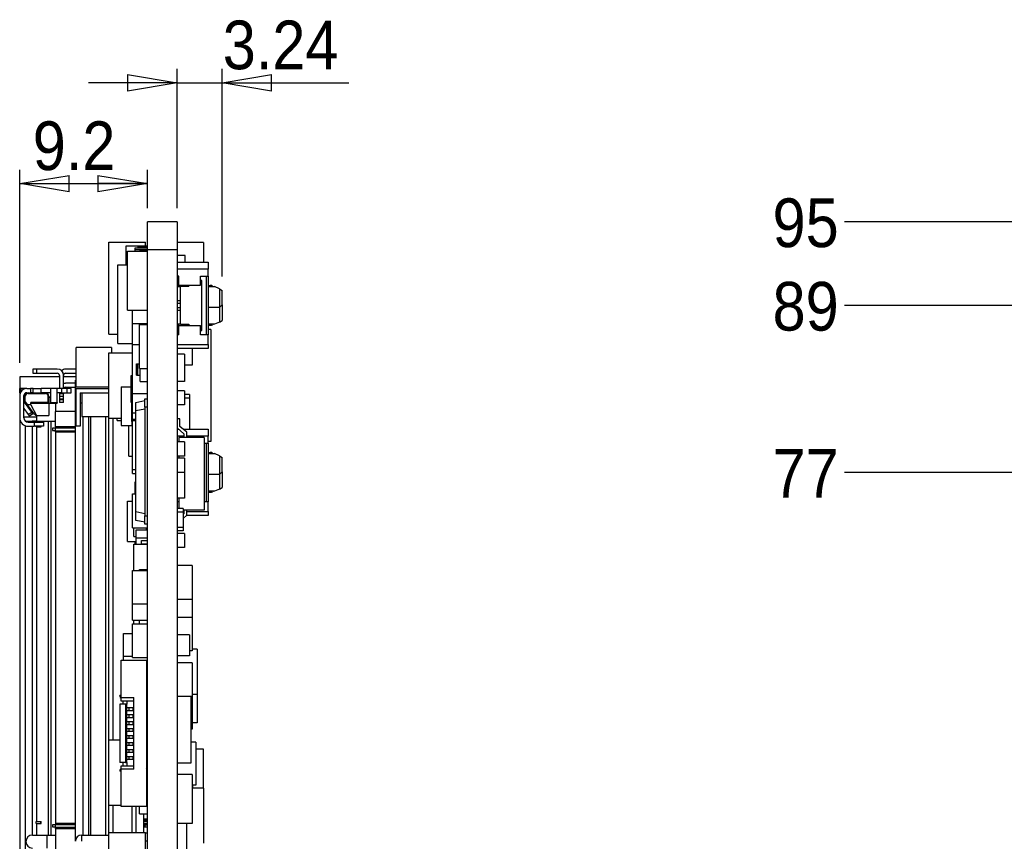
# Model space of a CAD drawing. Extents: x 25 to 408, y 76 to 219.
# Tile 7 of 21: x 206 to 277, y 149 to 208. Entities that reach past the tile are written whole.
import ezdxf

# ---------------------------------------------------------------- set-up
doc = ezdxf.new("R2010")
doc.units = 0
doc.layers.get('0').update_dxf_attribs({"linetype": 'CONTINUOUS'})
doc.layers.add('尺寸線', color=2, linetype='CONTINUOUS')
doc.layers.add('粗實線', color=7, linetype='CONTINUOUS')
doc.styles.add('SLDTEXTSTYLE0', font='GOTHIC.TTF', dxfattribs={"width": 0.913})
doc.dimstyles.new('SLDDIMSTYLE1', dxfattribs={"dimtxt": 3.5, "dimasz": 3.556, "dimexe": 0, "dimexo": 0.0625, "dimgap": 0.875, "dimtad": 0, "dimtih": 1, "dimtoh": 1, "dimrnd": 1e-09, "dimzin": 12, "dimtxsty": 'SLDTEXTSTYLE0', "dimblk1": 'NONE', "dimblk2": 'NONE', "dimsah": 1, "dimcen": 0.09, "dimazin": 3, "dimtfac": 1, "dimtofl": 0, "dimtmove": 0, "dimatfit": 3, "dimtolj": 1, "dimtzin": 12})
doc.dimstyles.new('SLDDIMSTYLE3', dxfattribs={"dimtxt": 3.5, "dimasz": 3.556, "dimexe": 0, "dimexo": 0.0625, "dimgap": 0.875, "dimtad": 1, "dimdec": 1, "dimrnd": 1e-09, "dimzin": 12, "dimtxsty": 'SLDTEXTSTYLE0', "dimblk1": 'CLOSED', "dimblk2": 'CLOSED', "dimsah": 1, "dimcen": 0.09, "dimazin": 3, "dimtfac": 1, "dimtofl": 0, "dimtmove": 0, "dimatfit": 3, "dimtolj": 1, "dimtzin": 12})
doc.dimstyles.new('SLDDIMSTYLE4', dxfattribs={"dimtxt": 3.5, "dimasz": 3.556, "dimexe": 0, "dimexo": 0.0625, "dimgap": 0.875, "dimtad": 1, "dimrnd": 1e-09, "dimzin": 12, "dimtxsty": 'SLDTEXTSTYLE0', "dimblk1": 'CLOSED', "dimblk2": 'CLOSED', "dimsah": 1, "dimcen": 0.09, "dimazin": 3, "dimtfac": 1, "dimtmove": 0, "dimatfit": 3, "dimtolj": 1, "dimtzin": 12})

# ---------------------------------------------------------------- blocks, each defined once
blk = doc.blocks.new('_CLOSED')
at = {"color": 0, "linetype": 'BYBLOCK'}
for p, q in [((-1, 0.166667), (0, 0)), ((-1, 0.166667), (-1, -0.166667)), ((0, 0), (-1, -0.166667)), ((0, 0), (-1, 0))]:
    blk.add_line(p, q, dxfattribs=at)
blk = doc.blocks.new('_D_15')
at = {"layer": '尺寸線'}
for p, q in [((205.855, 183.302), (205.855, 197.181)), ((215.035, 194.426), (215.035, 197.181)), ((205.855, 196.181), (215.035, 196.181))]:
    blk.add_line(p, q, dxfattribs=at)
at = {"layer": '尺寸線', "xscale": 3.556, "yscale": 3.556, "rotation": 180}
blk.add_blockref('_CLOSED', (205.855, 196.181, 58.5), dxfattribs=at)
at = {"layer": '尺寸線', "xscale": 3.556, "yscale": 3.556}
blk.add_blockref('_CLOSED', (215.035, 196.181, 58.5), dxfattribs=at)
at = {"layer": '尺寸線', "insert": (206.792, 200.652), "char_height": 3.5, "attachment_point": 1, "style": 'SLDTEXTSTYLE0'}
blk.add_mtext('9.2', dxfattribs=at)
blk = doc.blocks.new('_D_16')
at = {"layer": '尺寸線'}
for p, q in [((217.159, 194.426), (217.159, 204.426)), ((220.399, 189.501), (220.399, 204.426)), ((217.159, 203.426), (210.809, 203.426)), ((217.159, 203.426), (220.399, 203.426)), ((220.399, 203.426), (229.492, 203.426))]:
    blk.add_line(p, q, dxfattribs=at)
at = {"layer": '尺寸線', "xscale": 3.556, "yscale": 3.556}
blk.add_blockref('_CLOSED', (217.159, 203.426, 58.5), dxfattribs=at)
at = {"layer": '尺寸線', "xscale": 3.556, "yscale": 3.556, "rotation": 180}
blk.add_blockref('_CLOSED', (220.399, 203.426, 58.5), dxfattribs=at)
at = {"layer": '尺寸線', "insert": (220.441, 207.897), "char_height": 3.5, "attachment_point": 1, "style": 'SLDTEXTSTYLE0'}
blk.add_mtext('3.24', dxfattribs=at)
blk = doc.blocks.new('_D_18')
at = {"layer": '尺寸線'}
blk.add_line((294.97, 175.426), (265.113, 175.426), dxfattribs=at)
at = {"layer": '尺寸線', "insert": (259.941, 177.118), "char_height": 3.5, "attachment_point": 1, "style": 'SLDTEXTSTYLE0'}
blk.add_mtext('77', dxfattribs=at)
blk = doc.blocks.new('_NONE')
blk = doc.blocks.new('_D_19')
at = {"layer": '尺寸線'}
blk.add_line((294.72, 187.426), (265.113, 187.426), dxfattribs=at)
at = {"layer": '尺寸線', "insert": (259.941, 189.118), "char_height": 3.5, "attachment_point": 1, "style": 'SLDTEXTSTYLE0'}
blk.add_mtext('89', dxfattribs=at)
blk = doc.blocks.new('_D_20')
at = {"layer": '尺寸線'}
blk.add_line((281.37, 193.426), (265.113, 193.426), dxfattribs=at)
at = {"layer": '尺寸線', "insert": (259.941, 195.118), "char_height": 3.5, "attachment_point": 1, "style": 'SLDTEXTSTYLE0'}
blk.add_mtext('95', dxfattribs=at)

msp = doc.modelspace()

# ---------------------------------------------------------------- linework, layer by layer
at = {"layer": '粗實線'}
for p, q in [((217.159, 193.426), (215.035, 193.426)), ((215.035, 191.426), (215.035, 193.426)), ((217.159, 193.426), (217.159, 191.426)), ((212.255, 191.964), (214.905, 191.964)), ((212.255, 185.364), (212.255, 191.964)), ((213.505, 190.348), (213.505, 191.711)), ((213.505, 191.711), (215.035, 191.711)), ((214.905, 191.711), (214.905, 191.964)), ((217.175, 192.126), (217.159, 192.126)), ((217.175, 192.126), (217.175, 191.364)), ((219.049, 191.957), (217.175, 191.957)), ((219.049, 191.957), (219.049, 190.526)), ((213.605, 187.09), (213.605, 191.32)), ((213.605, 191.32), (215.035, 191.32)), ((214.155, 191.435), (214.155, 191.562)), ((214.155, 191.562), (215.035, 191.562)), ((214.155, 191.32), (214.155, 191.435)), ((214.155, 191.435), (215.035, 191.435)), ((214.355, 191.562), (214.355, 191.631)), ((214.355, 191.631), (215.035, 191.631)), ((214.505, 191.32), (214.505, 191.368)), ((214.505, 191.368), (215.035, 191.368)), ((217.159, 191.426), (215.035, 191.426)), ((215.035, 100.426), (215.035, 191.426)), ((217.159, 191.426), (217.159, 100.426)), ((217.175, 191.364), (217.159, 191.364)), ((217.749, 191.007), (217.159, 191.007)), ((217.749, 190.526), (217.749, 191.007)), ((212.895, 184.694), (212.895, 190.348)), ((212.895, 190.348), (213.605, 190.348)), ((217.159, 190.526), (219.399, 190.526)), ((219.399, 190.526), (219.399, 190.026)), ((219.399, 190.026), (217.159, 190.026)), ((219.399, 189.526), (219.399, 190.026)), ((217.299, 189.526), (217.159, 189.526)), ((217.159, 189.226), (217.299, 189.226)), ((217.299, 188.876), (217.299, 189.526)), ((217.299, 188.876), (218.849, 188.876)), ((217.299, 188.776), (217.299, 188.876)), ((217.999, 188.776), (217.999, 188.876)), ((218.849, 189.526), (219.399, 189.526)), ((218.849, 188.876), (218.849, 189.526)), ((218.949, 189.226), (218.849, 189.226)), ((218.949, 185.626), (218.949, 189.226)), ((219.249, 189.526), (219.249, 185.326)), ((219.399, 189.526), (219.399, 185.326)), ((217.159, 188.776), (217.399, 188.776)), ((217.399, 187.776), (217.399, 188.776)), ((217.999, 188.776), (217.399, 188.776)), ((219.399, 188.776), (219.839, 188.776)), ((219.709, 188.822), (219.792, 188.776)), ((220.199, 188.616), (219.839, 188.776)), ((220.199, 188.616), (220.199, 187.276)), ((220.199, 188.616), (220.399, 188.501)), ((220.399, 187.476), (220.399, 188.501)), ((217.159, 187.776), (217.399, 187.776)), ((217.399, 187.576), (217.159, 187.576)), ((217.399, 187.576), (217.399, 187.776)), ((217.399, 187.276), (217.399, 187.576)), ((220.199, 187.276), (220.399, 187.476)), ((220.399, 187.476), (220.399, 186.35)), ((213.605, 187.09), (215.035, 187.09)), ((213.955, 186.13), (213.955, 187.09)), ((217.159, 187.276), (217.399, 187.276)), ((217.159, 187.076), (217.399, 187.076)), ((217.399, 187.076), (217.399, 187.276)), ((217.399, 186.076), (217.399, 187.076)), ((220.199, 187.276), (219.399, 187.276)), ((220.199, 187.276), (220.199, 186.236)), ((213.955, 184.614), (213.955, 186.13)), ((213.955, 186.13), (215.035, 186.13)), ((214.455, 182.898), (214.455, 186.048)), ((214.455, 186.048), (215.035, 186.048)), ((217.399, 186.076), (217.159, 186.076)), ((217.299, 185.976), (217.299, 186.076)), ((217.399, 186.076), (217.999, 186.076)), ((217.999, 186.076), (217.999, 185.976)), ((219.839, 186.076), (219.399, 186.076)), ((219.792, 186.076), (219.709, 186.03)), ((220.199, 186.236), (219.839, 186.076)), ((220.199, 186.236), (220.399, 186.35)), ((212.255, 185.364), (212.895, 185.364)), ((217.159, 185.626), (217.299, 185.626)), ((217.299, 185.976), (218.849, 185.976)), ((217.299, 185.326), (217.299, 185.976)), ((218.849, 185.326), (218.849, 185.976)), ((218.849, 185.626), (218.949, 185.626)), ((219.589, 185.698), (219.399, 185.698)), ((219.589, 185.698), (219.589, 177.66)), ((212.895, 184.694), (213.955, 184.694)), ((217.299, 185.326), (217.159, 185.326)), ((217.159, 184.626), (219.399, 184.626)), ((219.399, 185.326), (218.849, 185.326)), ((219.399, 184.626), (219.399, 185.326)), ((219.399, 184.626), (219.399, 184.326)), ((209.905, 181.552), (209.905, 184.402)), ((212.455, 184.402), (209.905, 184.402)), ((212.255, 184.029), (213.955, 184.029)), ((212.255, 179.329), (212.255, 184.029)), ((212.455, 184.402), (212.455, 184.029)), ((213.955, 181.096), (213.955, 184.614)), ((213.955, 184.614), (214.455, 184.614)), ((219.399, 184.326), (217.159, 184.326)), ((217.699, 183.927), (217.159, 183.927)), ((217.699, 183.927), (217.699, 181.971)), ((218.249, 184.326), (218.249, 183.129)), ((214.255, 182.422), (214.255, 183.222)), ((214.255, 183.222), (214.346, 183.222)), ((214.346, 182.422), (214.346, 183.222)), ((214.346, 183.222), (214.455, 183.222)), ((206.809, 182.851), (206.809, 182.551)), ((207.059, 182.851), (206.809, 182.851)), ((206.809, 182.551), (207.059, 182.551)), ((207.059, 182.851), (207.059, 182.551)), ((208.555, 182.851), (207.059, 182.851)), ((207.059, 182.551), (208.555, 182.551)), ((209.905, 182.852), (209.155, 182.852)), ((209.155, 182.552), (209.905, 182.552)), ((214.455, 182.898), (215.035, 182.898)), ((214.505, 181.971), (214.505, 182.898)), ((218.249, 183.129), (217.699, 183.129)), ((208.705, 182.302), (205.855, 182.302)), ((205.855, 182.302), (205.855, 181.452)), ((208.705, 182.401), (208.705, 181.452)), ((209.004, 182.413), (209.005, 182.413)), ((209.005, 181.452), (209.005, 182.401)), ((209.905, 182.302), (209.005, 182.302)), ((209.855, 181.847), (209.155, 181.847)), ((209.855, 182.052), (209.905, 182.052)), ((209.855, 180.402), (209.855, 182.052)), ((213.855, 180.448), (213.855, 182.402)), ((213.855, 182.402), (213.955, 182.402)), ((214.255, 182.422), (214.346, 182.422)), ((214.346, 182.422), (214.505, 182.422)), ((214.505, 181.971), (215.035, 181.971)), ((217.699, 181.971), (217.159, 181.971)), ((205.855, 181.152), (205.855, 181.452)), ((205.953, 181.452), (205.855, 181.452)), ((205.855, 181.152), (205.855, 180.502)), ((205.9, 181.152), (205.855, 181.152)), ((206.358, 181.452), (205.953, 181.452)), ((205.953, 181.245), (205.953, 181.452)), ((206.358, 181.452), (206.635, 181.452)), ((206.358, 181.152), (206.635, 181.152)), ((206.455, 181.102), (206.455, 181.152)), ((206.455, 181.102), (207.705, 181.102)), ((206.635, 181.452), (206.635, 181.152)), ((206.821, 181.452), (206.635, 181.452)), ((206.821, 181.152), (206.635, 181.152)), ((206.821, 181.152), (206.821, 181.452)), ((206.821, 181.452), (207.405, 181.452)), ((206.821, 181.152), (207.405, 181.152)), ((207.405, 181.152), (207.405, 181.452)), ((208.075, 181.452), (207.405, 181.452)), ((207.705, 181.152), (207.405, 181.152)), ((207.705, 181.152), (207.705, 181.102)), ((208.075, 181.152), (207.705, 181.152)), ((208.075, 181.452), (208.075, 180.452)), ((208.555, 181.452), (208.075, 181.452)), ((208.555, 180.452), (208.555, 181.452)), ((208.855, 181.452), (208.555, 181.452)), ((208.855, 181.152), (208.555, 181.152)), ((208.705, 181.152), (208.705, 181.064)), ((208.855, 181.452), (208.855, 181.152)), ((209.255, 181.452), (208.855, 181.452)), ((208.855, 181.152), (209.255, 181.152)), ((209.005, 181.152), (209.005, 181.064)), ((209.155, 181.547), (209.855, 181.547)), ((209.255, 181.152), (209.255, 181.452)), ((209.555, 181.452), (209.255, 181.452)), ((209.255, 181.152), (209.555, 181.152)), ((209.555, 181.152), (209.555, 181.452)), ((212.255, 181.552), (209.905, 181.552)), ((209.905, 178.752), (209.905, 181.452)), ((209.905, 181.452), (212.255, 181.452)), ((210.205, 181.152), (212.255, 181.152)), ((210.205, 181.152), (210.205, 178.752)), ((210.317, 181.135), (210.317, 179.452)), ((210.317, 181.135), (212.255, 181.135)), ((213.155, 181.588), (213.155, 178.788)), ((213.155, 181.588), (213.855, 181.588)), ((213.955, 181.096), (215.035, 181.096)), ((213.955, 179.699), (213.955, 181.096)), ((217.699, 181.298), (217.159, 181.298)), ((217.699, 181.298), (217.699, 180.282)), ((205.855, 180.502), (205.858, 180.499)), ((205.855, 180.502), (205.855, 180.402)), ((205.855, 180.402), (205.858, 180.402)), ((205.855, 180.402), (205.855, 179.402)), ((205.858, 180.952), (205.858, 179.349)), ((206.158, 179.349), (206.158, 180.952)), ((206.196, 180.469), (206.158, 180.442)), ((206.716, 179.754), (206.196, 180.469)), ((206.205, 180.902), (206.255, 180.902)), ((206.205, 180.902), (206.205, 180.572)), ((206.255, 180.505), (206.205, 180.572)), ((206.245, 180.402), (206.331, 180.402)), ((206.255, 180.505), (206.255, 180.902)), ((206.255, 180.505), (206.417, 180.287)), ((206.683, 180.402), (206.654, 180.452)), ((206.654, 180.287), (206.654, 180.452)), ((207.905, 180.452), (206.654, 180.452)), ((206.683, 180.402), (207.955, 180.402)), ((207.905, 180.902), (207.955, 180.902)), ((207.905, 180.452), (207.905, 180.902)), ((207.905, 180.452), (207.955, 180.402)), ((207.955, 180.902), (207.955, 180.402)), ((208.075, 180.802), (207.955, 180.802)), ((207.955, 180.402), (207.955, 179.522)), ((207.955, 180.402), (208.555, 180.402)), ((208.075, 180.452), (208.555, 180.452)), ((208.425, 180.402), (208.425, 179.802)), ((208.555, 180.452), (208.555, 180.402)), ((209.005, 181.064), (208.705, 181.064)), ((208.705, 181.064), (208.705, 180.886)), ((208.705, 180.886), (208.705, 180.693)), ((209.005, 180.886), (208.705, 180.886)), ((209.005, 180.693), (208.705, 180.693)), ((208.705, 180.693), (208.705, 180.647)), ((209.005, 180.647), (208.705, 180.647)), ((208.705, 180.647), (208.705, 180.447)), ((209.005, 180.447), (208.705, 180.447)), ((209.005, 180.886), (209.005, 181.064)), ((209.005, 180.693), (209.005, 180.886)), ((209.005, 180.647), (209.005, 180.693)), ((209.005, 180.447), (209.005, 180.647)), ((209.905, 180.402), (209.855, 180.402)), ((209.855, 148.922), (209.855, 180.402)), ((210.317, 180.402), (210.205, 180.402)), ((213.855, 180.448), (213.955, 180.448)), ((213.897, 180.448), (213.897, 179.088)), ((214.205, 180.455), (214.855, 180.593)), ((214.205, 179.842), (214.205, 180.455)), ((214.855, 180.718), (215.035, 180.718)), ((214.855, 180.118), (214.855, 180.718)), ((218.049, 181.02), (217.699, 181.02)), ((218.049, 180.774), (217.699, 180.774)), ((218.049, 181.02), (218.049, 180.774)), ((218.049, 180.774), (218.049, 178.526)), ((206.158, 180.011), (206.473, 179.578)), ((206.654, 180.287), (206.417, 180.287)), ((206.925, 179.603), (206.417, 180.287)), ((206.473, 179.578), (206.716, 179.754)), ((206.654, 180.287), (207.057, 179.524)), ((209.855, 179.802), (208.425, 179.802)), ((208.425, 178.702), (208.425, 179.802)), ((213.955, 179.699), (214.205, 179.699)), ((213.955, 179.251), (213.955, 179.699)), ((214.855, 179.98), (214.205, 179.842)), ((214.205, 172.622), (214.205, 179.842)), ((215.035, 180.118), (214.855, 180.118)), ((214.855, 180.118), (214.855, 172.318)), ((217.699, 180.282), (217.159, 180.282)), ((205.855, 179.402), (205.855, 179.122)), ((205.858, 179.402), (205.855, 179.402)), ((205.855, 179.122), (205.903, 179.122)), ((205.855, 179.122), (205.855, 167.902)), ((207.075, 179.402), (206.158, 179.402)), ((206.262, 179.122), (206.748, 179.122)), ((206.458, 179.049), (206.885, 179.049)), ((206.801, 179.638), (206.558, 179.461)), ((207.075, 179.122), (206.748, 179.122)), ((206.748, 179.122), (206.748, 179.049)), ((206.885, 179.049), (206.885, 178.749)), ((206.885, 179.049), (207.558, 179.049)), ((207.075, 179.402), (207.075, 179.522)), ((207.075, 179.122), (207.075, 179.402)), ((207.075, 179.049), (207.075, 179.122)), ((207.075, 179.122), (207.925, 179.122)), ((207.086, 179.522), (207.955, 179.522)), ((207.558, 179.049), (207.558, 178.749)), ((207.925, 149.372), (207.925, 179.122)), ((207.925, 179.122), (208.125, 179.122)), ((208.125, 149.372), (208.125, 179.122)), ((208.125, 179.122), (208.425, 179.122)), ((210.317, 179.452), (212.255, 179.452)), ((210.408, 149.372), (210.408, 179.452)), ((210.827, 149.372), (210.827, 179.452)), ((210.955, 149.372), (210.955, 179.452)), ((212.038, 149.372), (212.038, 179.452)), ((212.255, 179.329), (213.155, 179.329)), ((212.261, 156.216), (212.261, 179.329)), ((212.555, 179.329), (212.555, 156.216)), ((212.855, 179.152), (212.855, 179.329)), ((212.855, 179.152), (213.155, 179.152)), ((213.897, 179.088), (213.955, 179.088)), ((213.902, 179.088), (213.902, 178.788)), ((213.955, 179.15), (213.955, 179.251)), ((213.955, 179.251), (214.205, 179.251)), ((213.955, 175.632), (213.955, 179.15)), ((213.955, 179.15), (214.205, 179.15)), ((217.369, 179.279), (217.159, 179.279)), ((217.369, 178.732), (217.369, 179.279)), ((206.255, 178.784), (206.255, 112.02)), ((206.458, 178.749), (206.885, 178.749)), ((206.748, 178.749), (206.748, 149.371)), ((207.558, 178.749), (206.885, 178.749)), ((207.031, 178.702), (207.031, 178.749)), ((207.031, 178.702), (207.369, 178.702)), ((207.075, 150.352), (207.075, 178.702)), ((207.369, 178.702), (207.369, 178.749)), ((207.369, 178.702), (207.405, 178.702)), ((207.405, 178.702), (207.405, 178.749)), ((208.205, 178.602), (208.205, 178.452)), ((208.221, 178.602), (208.205, 178.602)), ((208.221, 178.452), (208.205, 178.452)), ((208.221, 178.602), (208.221, 178.452)), ((208.425, 178.602), (208.221, 178.602)), ((208.221, 178.452), (208.425, 178.452)), ((209.855, 178.702), (208.425, 178.702)), ((208.425, 178.702), (208.425, 178.627)), ((208.425, 178.627), (209.855, 178.627)), ((208.425, 178.427), (208.425, 178.627)), ((208.425, 178.427), (209.855, 178.427)), ((208.425, 178.352), (208.425, 178.427)), ((208.425, 178.352), (209.855, 178.352)), ((208.425, 178.352), (208.425, 150.202)), ((210.205, 178.752), (209.905, 178.752)), ((213.155, 178.788), (213.902, 178.788)), ((213.705, 176.586), (213.705, 178.788)), ((213.902, 178.788), (213.955, 178.788)), ((217.159, 178.62), (217.652, 178.208)), ((217.159, 178.526), (217.272, 178.526)), ((217.872, 178.31), (217.369, 178.732)), ((217.615, 178.526), (219.399, 178.526)), ((217.872, 177.944), (217.872, 178.31)), ((219.399, 178.526), (219.399, 178.026)), ((217.652, 178.026), (217.159, 178.026)), ((217.699, 177.615), (217.159, 177.615)), ((219.099, 177.944), (217.299, 177.944)), ((217.299, 177.944), (217.299, 177.615)), ((217.652, 178.208), (217.652, 177.944)), ((217.699, 177.615), (217.699, 176.599)), ((219.399, 178.026), (217.872, 178.026)), ((219.099, 177.944), (219.099, 172.714)), ((219.399, 177.526), (219.399, 178.026)), ((219.589, 177.66), (219.399, 177.66)), ((219.099, 177.526), (219.399, 177.526)), ((219.249, 177.526), (219.249, 173.326)), ((219.399, 177.526), (219.399, 173.326)), ((213.705, 176.586), (213.955, 176.586)), ((217.699, 176.599), (217.159, 176.599)), ((217.699, 176.446), (217.159, 176.446)), ((217.299, 176.599), (217.299, 176.446)), ((217.699, 176.446), (217.699, 175.43)), ((219.399, 176.776), (219.839, 176.776)), ((219.709, 176.822), (219.792, 176.776)), ((220.199, 176.616), (219.839, 176.776)), ((220.199, 176.616), (220.199, 175.276)), ((220.199, 176.616), (220.399, 176.501)), ((220.399, 175.476), (220.399, 176.501)), ((213.955, 175.632), (214.205, 175.632)), ((213.955, 175.347), (213.955, 175.632)), ((217.699, 175.43), (217.159, 175.43)), ((217.699, 175.43), (217.699, 173.589)), ((220.199, 175.276), (220.399, 175.476)), ((220.399, 175.476), (220.399, 174.35)), ((213.955, 175.347), (214.205, 175.347)), ((214.155, 173.892), (214.155, 174.75)), ((214.155, 174.75), (214.205, 174.75)), ((220.199, 175.276), (219.399, 175.276)), ((220.199, 175.276), (220.199, 174.236)), ((219.839, 174.076), (219.399, 174.076)), ((219.792, 174.076), (219.709, 174.03)), ((220.199, 174.236), (219.839, 174.076)), ((220.199, 174.236), (220.399, 174.35)), ((213.605, 173.368), (213.955, 173.368)), ((213.605, 170.468), (213.605, 173.368)), ((213.955, 171.438), (213.955, 173.892)), ((213.955, 173.892), (214.205, 173.892)), ((217.699, 173.589), (217.159, 173.589)), ((217.299, 173.326), (217.159, 173.326)), ((217.299, 173.589), (217.299, 172.833)), ((219.399, 173.326), (219.099, 173.326)), ((219.399, 172.626), (219.399, 173.326)), ((214.205, 172.622), (214.855, 172.484)), ((214.205, 171.981), (214.205, 172.622)), ((217.599, 172.833), (217.159, 172.833)), ((217.599, 172.833), (217.599, 172.579)), ((219.099, 172.714), (217.599, 172.714)), ((217.599, 172.626), (217.652, 172.626)), ((217.652, 172.714), (217.652, 172.45)), ((217.872, 172.347), (217.872, 172.714)), ((217.872, 172.626), (219.399, 172.626)), ((219.399, 172.626), (219.399, 172.326)), ((214.855, 171.843), (214.205, 171.981)), ((214.855, 172.318), (215.035, 172.318)), ((214.855, 171.718), (214.855, 172.318)), ((217.599, 172.579), (217.159, 172.579)), ((217.599, 172.579), (217.599, 171.475)), ((217.652, 172.45), (217.599, 172.406)), ((217.599, 172.119), (217.872, 172.347)), ((219.399, 172.326), (217.846, 172.326)), ((213.955, 171.438), (215.035, 171.438)), ((214.055, 170.831), (214.055, 171.438)), ((214.215, 171.3), (215.035, 171.3)), ((214.215, 170.729), (214.215, 171.3)), ((215.035, 171.718), (214.855, 171.718)), ((214.955, 171.3), (214.955, 171.438)), ((217.599, 171.475), (217.159, 171.475)), ((217.599, 171.221), (217.159, 171.221)), ((217.599, 171.475), (217.599, 171.221)), ((214.055, 170.831), (214.215, 170.831)), ((214.172, 170.831), (214.172, 170.768)), ((214.172, 170.768), (214.215, 170.768)), ((214.215, 170.729), (215.035, 170.729)), ((214.215, 170.266), (214.215, 170.729)), ((214.605, 170.547), (215.035, 170.547)), ((214.605, 170.293), (214.605, 170.547)), ((217.699, 171.044), (217.159, 171.044)), ((217.699, 171.044), (217.699, 170.028)), ((209.855, 170.104), (209.853, 170.104)), ((213.605, 170.468), (214.215, 170.468)), ((214.055, 168.39), (214.055, 170.266)), ((214.055, 170.266), (215.035, 170.266)), ((214.155, 170.266), (214.155, 170.468)), ((214.605, 170.266), (214.605, 170.293)), ((214.605, 170.293), (215.035, 170.293)), ((217.699, 170.028), (217.159, 170.028)), ((209.853, 169.547), (209.855, 169.547)), ((213.955, 165.986), (213.955, 168.39)), ((213.955, 168.39), (215.035, 168.39)), ((214.455, 168.39), (214.455, 168.441)), ((214.455, 168.441), (215.035, 168.441)), ((218.249, 168.729), (217.159, 168.729)), ((218.249, 168.729), (218.249, 166.295)), ((205.855, 167.902), (205.875, 167.902)), ((205.875, 167.902), (205.875, 122.902)), ((218.249, 166.295), (217.159, 166.295)), ((218.249, 166.295), (218.249, 165.006)), ((213.955, 165.986), (215.035, 165.986)), ((213.955, 164.802), (213.955, 165.986)), ((218.249, 165.006), (217.159, 165.006)), ((218.249, 165.006), (218.249, 162.602)), ((213.955, 164.802), (215.035, 164.802)), ((213.955, 162.123), (213.955, 164.557)), ((213.955, 164.557), (215.035, 164.557)), ((214.055, 164.557), (214.055, 164.802)), ((214.455, 164.557), (214.455, 164.802)), ((213.305, 163.865), (213.955, 163.865)), ((213.305, 162.229), (213.305, 163.865)), ((218.049, 163.762), (217.159, 163.762)), ((218.049, 163.762), (218.049, 162.258)), ((218.599, 162.732), (218.249, 162.732)), ((218.599, 162.732), (218.599, 159.478)), ((213.305, 162.229), (213.955, 162.229)), ((213.305, 161.926), (213.305, 162.229)), ((213.955, 162.123), (215.035, 162.123)), ((218.049, 162.258), (217.159, 162.258)), ((218.249, 162.602), (218.049, 162.602)), ((213.155, 159.251), (213.155, 161.926)), ((213.155, 161.926), (214.955, 161.926)), ((214.955, 161.926), (214.955, 151.426)), ((218.249, 161.736), (217.159, 161.736)), ((218.249, 161.736), (218.249, 159.332)), ((215.035, 161.076), (214.955, 161.076)), ((215.035, 160.976), (214.955, 160.976)), ((215.035, 160.576), (214.955, 160.576)), ((215.035, 160.366), (214.955, 160.366)), ((213.055, 159.351), (213.055, 159.401)), ((213.155, 159.401), (213.055, 159.401)), ((213.155, 159.251), (214.055, 159.251)), ((213.155, 159.001), (213.155, 159.251)), ((214.055, 154.101), (214.055, 159.251)), ((215.035, 159.785), (214.955, 159.785)), ((215.035, 159.576), (214.955, 159.576)), ((218.249, 159.332), (217.159, 159.332)), ((218.149, 159.332), (218.149, 154.541)), ((218.599, 159.478), (218.249, 159.478)), ((218.249, 159.332), (218.249, 158.125)), ((218.599, 159.478), (218.599, 157.446)), ((213.455, 158.776), (213.055, 158.776)), ((213.055, 158.776), (213.055, 158.576)), ((213.075, 158.576), (213.055, 158.576)), ((213.055, 158.576), (213.055, 158.426)), ((213.075, 158.276), (213.075, 158.576)), ((214.055, 159.001), (213.155, 159.001)), ((213.255, 159.001), (213.255, 158.776)), ((213.455, 158.776), (213.455, 154.576)), ((213.555, 158.776), (213.455, 158.776)), ((213.555, 159.001), (213.555, 158.776)), ((213.555, 154.576), (213.555, 158.776)), ((213.555, 158.526), (213.706, 158.526)), ((213.706, 158.526), (213.706, 158.326)), ((213.706, 158.526), (213.98, 158.526)), ((213.98, 158.526), (213.98, 158.326)), ((213.98, 158.526), (214.055, 158.526)), ((214.055, 158.326), (214.055, 158.526)), ((214.955, 158.776), (215.005, 158.776)), ((215.005, 158.776), (215.005, 154.576)), ((215.005, 158.526), (215.035, 158.526)), ((213.075, 158.426), (213.055, 158.426)), ((213.055, 158.426), (213.055, 158.276)), ((213.055, 158.276), (213.055, 154.576)), ((213.075, 158.276), (213.055, 158.276)), ((213.555, 158.326), (213.706, 158.326)), ((213.555, 158.026), (213.706, 158.026)), ((213.555, 157.826), (213.706, 157.826)), ((213.706, 158.326), (213.98, 158.326)), ((213.706, 158.026), (213.706, 157.826)), ((213.706, 158.026), (213.98, 158.026)), ((213.706, 157.826), (213.98, 157.826)), ((213.98, 158.326), (214.055, 158.326)), ((213.98, 158.026), (213.98, 157.826)), ((213.98, 158.026), (214.055, 158.026)), ((213.98, 157.826), (214.055, 157.826)), ((214.055, 157.826), (214.055, 158.026)), ((215.005, 158.326), (215.035, 158.326)), ((215.005, 158.075), (215.035, 158.075)), ((215.005, 158.026), (215.035, 158.026)), ((215.005, 157.826), (215.035, 157.826)), ((218.249, 158.125), (218.149, 158.125)), ((218.249, 158.125), (218.249, 156.982)), ((213.555, 157.526), (213.706, 157.526)), ((213.555, 157.326), (213.706, 157.326)), ((213.706, 157.526), (213.706, 157.326)), ((213.706, 157.526), (213.98, 157.526)), ((213.706, 157.326), (213.98, 157.326)), ((213.98, 157.526), (213.98, 157.326)), ((213.98, 157.526), (214.055, 157.526)), ((213.98, 157.326), (214.055, 157.326)), ((214.055, 157.326), (214.055, 157.526)), ((215.005, 157.526), (215.035, 157.526)), ((215.005, 157.326), (215.035, 157.326)), ((218.599, 157.446), (218.249, 157.446)), ((213.555, 157.026), (213.706, 157.026)), ((213.555, 156.826), (213.706, 156.826)), ((213.555, 156.526), (213.706, 156.526)), ((213.706, 157.026), (213.706, 156.826)), ((213.706, 157.026), (213.98, 157.026)), ((213.706, 156.826), (213.98, 156.826)), ((213.706, 156.526), (213.706, 156.326)), ((213.706, 156.526), (213.98, 156.526)), ((213.98, 157.026), (213.98, 156.826)), ((213.98, 157.026), (214.055, 157.026)), ((213.98, 156.826), (214.055, 156.826)), ((213.98, 156.526), (213.98, 156.326)), ((213.98, 156.526), (214.055, 156.526)), ((214.055, 156.826), (214.055, 157.026)), ((214.055, 156.326), (214.055, 156.526)), ((215.005, 157.026), (215.035, 157.026)), ((215.005, 156.826), (215.035, 156.826)), ((215.005, 156.526), (215.035, 156.526)), ((218.249, 156.982), (218.149, 156.982)), ((212.255, 151.516), (212.255, 156.216)), ((212.255, 156.216), (213.055, 156.216)), ((213.555, 156.326), (213.706, 156.326)), ((213.555, 156.026), (213.706, 156.026)), ((213.555, 155.826), (213.706, 155.826)), ((213.706, 156.326), (213.98, 156.326)), ((213.706, 156.026), (213.706, 155.826)), ((213.706, 156.026), (213.98, 156.026)), ((213.706, 155.826), (213.98, 155.826)), ((213.98, 156.326), (214.055, 156.326)), ((213.98, 156.026), (213.98, 155.826)), ((213.98, 156.026), (214.055, 156.026)), ((213.98, 155.826), (214.055, 155.826)), ((214.055, 155.826), (214.055, 156.026)), ((215.005, 156.326), (215.035, 156.326)), ((215.005, 156.026), (215.035, 156.026)), ((215.005, 155.826), (215.035, 155.826)), ((218.499, 156.038), (218.149, 156.038)), ((218.499, 156.038), (218.499, 152.964)), ((213.555, 155.526), (213.706, 155.526)), ((213.555, 155.326), (213.706, 155.326)), ((213.555, 155.026), (213.706, 155.026)), ((213.706, 155.526), (213.706, 155.326)), ((213.706, 155.526), (213.98, 155.526)), ((213.706, 155.326), (213.98, 155.326)), ((213.706, 155.026), (213.706, 154.826)), ((213.706, 155.026), (213.98, 155.026)), ((213.98, 155.526), (213.98, 155.326)), ((213.98, 155.526), (214.055, 155.526)), ((213.98, 155.326), (214.055, 155.326)), ((213.98, 155.026), (213.98, 154.826)), ((213.98, 155.026), (214.055, 155.026)), ((214.055, 155.326), (214.055, 155.526)), ((214.055, 154.826), (214.055, 155.026)), ((215.005, 155.526), (215.035, 155.526)), ((215.005, 155.326), (215.035, 155.326)), ((215.005, 155.24), (215.035, 155.24)), ((215.005, 155.026), (215.035, 155.026)), ((219.049, 155.545), (218.499, 155.545)), ((219.049, 152.745), (219.049, 155.545)), ((213.455, 154.576), (213.055, 154.576)), ((213.155, 154.351), (214.055, 154.351)), ((213.155, 154.101), (213.155, 154.351)), ((213.255, 154.576), (213.255, 154.351)), ((213.455, 154.576), (213.555, 154.576)), ((213.555, 154.826), (213.706, 154.826)), ((213.555, 154.576), (213.555, 154.351)), ((213.706, 154.826), (213.98, 154.826)), ((213.98, 154.826), (214.055, 154.826)), ((214.955, 154.576), (215.005, 154.576)), ((215.005, 154.826), (215.035, 154.826)), ((218.149, 154.541), (217.159, 154.541)), ((213.055, 154.001), (213.055, 153.951)), ((213.155, 153.951), (213.055, 153.951)), ((213.155, 151.426), (213.155, 154.101)), ((214.055, 154.101), (213.155, 154.101)), ((215.035, 153.776), (214.955, 153.776)), ((215.035, 153.566), (214.955, 153.566)), ((218.249, 153.72), (217.159, 153.72)), ((218.249, 153.72), (218.249, 150.202)), ((215.035, 152.985), (214.955, 152.985)), ((218.499, 152.964), (218.249, 152.964)), ((218.302, 152.745), (218.302, 152.964)), ((215.035, 152.776), (214.955, 152.776)), ((215.035, 152.376), (214.955, 152.376)), ((215.035, 152.276), (214.955, 152.276)), ((218.302, 152.745), (218.249, 152.745)), ((219.049, 152.745), (218.302, 152.745)), ((219.049, 152.745), (219.049, 148.795)), ((212.255, 151.516), (213.155, 151.516)), ((212.261, 149.546), (212.261, 151.516)), ((212.555, 151.516), (212.555, 149.546)), ((214.955, 151.426), (213.155, 151.426)), ((213.925, 149.546), (213.925, 151.426)), ((214.225, 149.546), (214.225, 151.426)), ((214.455, 150.894), (214.455, 151.426)), ((214.455, 150.894), (215.035, 150.894)), ((214.775, 149.546), (214.775, 150.894)), ((207.031, 150.202), (207.031, 150.352)), ((207.031, 150.352), (207.369, 150.352)), ((207.031, 150.202), (207.369, 150.202)), ((207.075, 149.372), (207.075, 150.202)), ((207.369, 150.202), (207.369, 150.352)), ((207.369, 150.352), (207.405, 150.352)), ((207.369, 150.202), (207.405, 150.202)), ((207.405, 150.202), (207.405, 150.352)), ((208.205, 150.102), (208.205, 149.952)), ((208.221, 150.102), (208.205, 150.102)), ((208.221, 150.102), (208.221, 149.952)), ((208.425, 150.102), (208.221, 150.102)), ((209.855, 150.202), (208.425, 150.202)), ((208.425, 150.202), (208.425, 150.127)), ((208.425, 150.127), (209.855, 150.127)), ((208.425, 149.927), (208.425, 150.127)), ((214.775, 150.537), (215.035, 150.537)), ((214.775, 150.452), (214.855, 150.452)), ((214.775, 150.352), (215.035, 150.352)), ((214.775, 150.202), (215.035, 150.202)), ((214.775, 150.127), (214.805, 150.127)), ((214.775, 150.102), (214.855, 150.102)), ((214.775, 150.102), (214.836, 150.102)), ((214.805, 150.352), (214.805, 150.452)), ((214.805, 150.352), (215.035, 150.352)), ((214.805, 150.127), (214.805, 150.202)), ((214.805, 150.127), (214.805, 150.102)), ((214.836, 150.102), (214.855, 150.102)), ((214.836, 150.102), (214.836, 150.102)), ((214.855, 150.537), (214.855, 150.452)), ((214.855, 150.452), (215.035, 150.452)), ((214.855, 150.102), (214.855, 149.952)), ((214.855, 150.102), (215.035, 150.102)), ((214.855, 150.102), (214.855, 150.102)), ((214.855, 150.102), (214.905, 150.102)), ((214.905, 150.102), (215.035, 150.102)), ((214.905, 150.102), (214.905, 150.102)), ((218.249, 150.202), (217.159, 150.202)), ((217.849, 150.202), (217.849, 147.884)), ((206.775, 149.372), (207.805, 149.372)), ((207.805, 149.372), (207.805, 148.432)), ((207.805, 149.372), (208.425, 149.372)), ((208.221, 149.952), (208.205, 149.952)), ((208.221, 149.952), (208.425, 149.952)), ((208.425, 149.927), (209.855, 149.927)), ((208.425, 149.852), (208.425, 149.927)), ((208.425, 149.852), (209.855, 149.852)), ((208.425, 149.852), (208.425, 147.702)), ((210.305, 149.372), (212.255, 149.372)), ((210.305, 149.372), (210.305, 148.922)), ((212.255, 142.946), (212.255, 149.546)), ((212.255, 149.546), (214.905, 149.546)), ((214.775, 149.952), (214.855, 149.952)), ((215.035, 149.937), (214.775, 149.937)), ((214.805, 149.952), (214.805, 149.937)), ((214.855, 149.952), (215.035, 149.952)), ((214.905, 148.115), (214.905, 149.546)), ((214.905, 149.537), (215.035, 149.537)), ((215.035, 148.937), (214.905, 148.937))]:
    msp.add_line(p, q, dxfattribs=at)
at = {"layer": '粗實線', "flags": 128}
for points in [[(209.005, 181.822), (209.073, 181.84), (209.155, 181.847)], [(206.158, 180.587), (206.168, 180.525), (206.196, 180.469)], [(206.801, 179.638), (206.799, 179.64), (206.794, 179.646), (206.786, 179.657), (206.776, 179.671), (206.763, 179.689), (206.749, 179.709), (206.733, 179.731), (206.716, 179.754)], [(206.473, 179.578), (206.49, 179.555), (206.506, 179.533), (206.52, 179.513), (206.533, 179.495), (206.544, 179.481), (206.551, 179.47), (206.556, 179.463), (206.558, 179.461)]]:
    msp.add_lwpolyline(points, dxfattribs=at)
at = {"layer": '粗實線'}
for centre, radius, start, end in [((219.579, 188.59), 0.266, 60.82813, 132.51979), ((219.579, 186.262), 0.266, 227.48021, 299.17187), ((208.555, 182.401), 0.45, 0, 90), ((208.555, 182.401), 0.15, 0, 90), ((209.155, 182.402), 0.45, 90, 131.88179), ((209.155, 182.402), 0.15, 90, 175.75999), ((209.155, 182.402), 0.15, 175.76202, 180.00575), ((206.358, 180.952), 0.5, 90, 180), ((206.358, 180.952), 0.2, 90, 180), ((206.455, 180.902), 0.25, 90, 180), ((206.455, 180.902), 0.2, 90, 180), ((207.705, 180.902), 0.25, 0, 90), ((207.705, 180.902), 0.2, 0, 90), ((209.155, 181.397), 0.15, 90, 158.67012), ((206.458, 179.349), 0.6, 180, 270), ((206.458, 179.349), 0.3, 180, 270), ((207.086, 179.722), 0.2, 216.60707, 261.76579), ((207.086, 179.722), 0.2, 261.76579, 270), ((219.579, 176.59), 0.266, 60.82813, 132.51979), ((219.579, 174.262), 0.266, 227.48021, 299.17187), ((213.205, 159.351), 0.15, 180, 250.52878), ((214.905, 159.351), 0.15, 289.47122, 330.07357), ((213.205, 154.001), 0.15, 109.47122, 180), ((214.905, 154.001), 0.15, 29.92643, 70.52878), ((206.775, 148.902), 0.47, 90, 270), ((210.305, 148.922), 0.45, 90, 180)]:
    msp.add_arc(centre, radius, start, end, dxfattribs=at)

# ---------------------------------------------------------------- dimensions: what is measured, and where the dimension line sits
at = {"layer": '尺寸線'}
for base, p1, p2, dimstyle, picture, middle in [((220.399, 203.426), (217.159, 193.426), (220.399, 188.501), 'SLDDIMSTYLE4', '_D_16', (224.966, 203.426)), ((215.035, 196.181), (205.855, 182.302), (215.035, 193.426), 'SLDDIMSTYLE3', '_D_15', (210.025, 196.181))]:
    dim = msp.add_linear_dim(base=base, p1=p1, p2=p2, dimstyle=dimstyle, dxfattribs=at)
    dim.commit()
    dim.dimension.update_dxf_attribs({"geometry": picture, "text_midpoint": middle, "dimtype": 160})
for feature_location, offset, picture, middle in [((282.37, 193.426), (-17.256, 0), '_D_20', (262.527, 193.426)), ((295.72, 187.426), (-30.606, 0), '_D_19', (262.527, 187.426)), ((295.97, 175.426), (-30.856, 0), '_D_18', (262.527, 175.426))]:
    dim = msp.add_ordinate_dim(feature_location=feature_location, offset=offset, dtype=0, origin=(282.37, 98.426), dimstyle='SLDDIMSTYLE1', dxfattribs=at)
    dim.commit()
    dim.dimension.update_dxf_attribs({"geometry": picture, "text_midpoint": middle})

doc.saveas('drawing.dxf')
